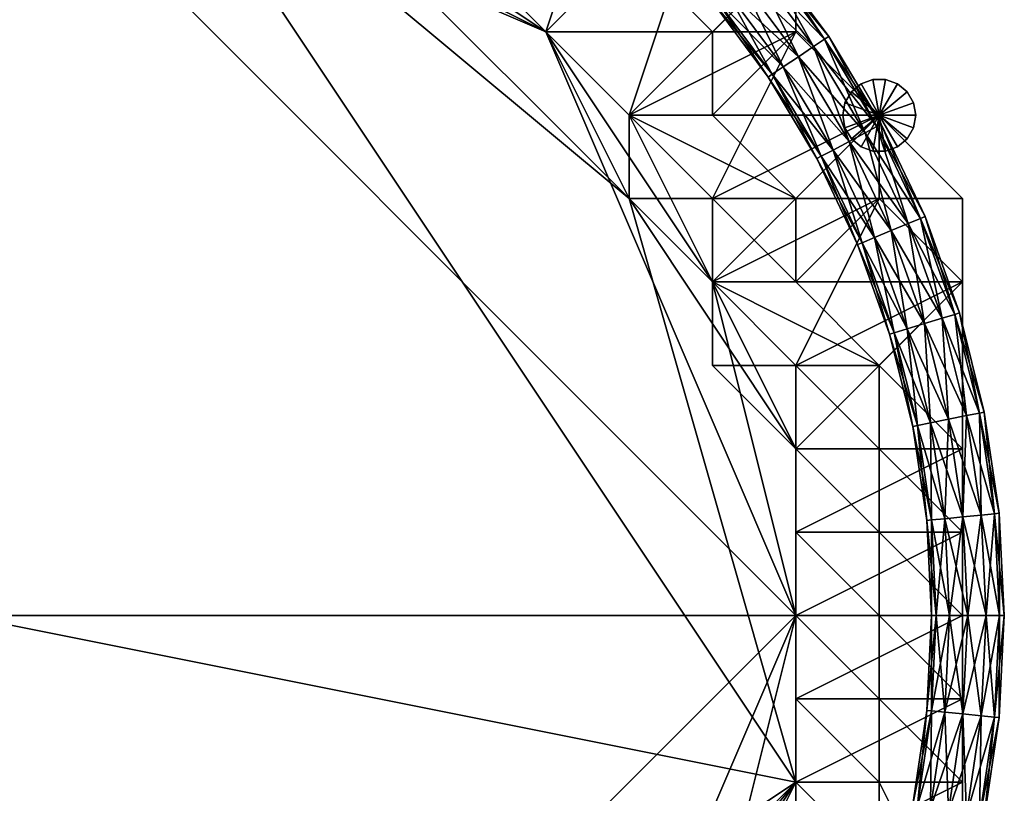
# Model space of a CAD drawing. Header units: millimetres. Extents: x -213362944 to -213361824, y -191479400 to -191477616.
# Tile 5 of 16: x -213362101 to -213361912, y -191479234 to -191479086. Entities that reach past the tile are written whole.
import ezdxf

# ---------------------------------------------------------------- set-up
doc = ezdxf.new("R2010")
doc.units = ezdxf.units.MM
doc.layers.add('005', color=7, linetype='Continuous', true_color=0xe499b8)

# ---------------------------------------------------------------- blocks, each defined once
blk = doc.blocks.new('Cylinder156')
at = {"color": 0}
mesh = blk.add_polyface(dxfattribs=at)
corners = [(0, 0), (7, 0), (6.58, 2.39), (5.36, 4.5), (3.5, 6.06), (1.22, 6.89), (-1.22, 6.89), (-3.5, 6.06), (-5.36, 4.5), (-6.58, 2.39), (-7, 0), (-6.58, -2.39), (-5.36, -4.5), (-3.5, -6.06), (-1.22, -6.89), (1.22, -6.89), (3.5, -6.06), (5.36, -4.5), (6.58, -2.39), (7, 0, 786), (6.58, 2.39, 786), (5.36, 4.5, 786), (3.5, 6.06, 786), (1.22, 6.89, 786), (-1.22, 6.89, 786), (-3.5, 6.06, 786), (-5.36, 4.5, 786), (-6.58, 2.39, 786), (-7, 0, 786), (-6.58, -2.39, 786), (-5.36, -4.5, 786), (-3.5, -6.06, 786), (-1.22, -6.89, 786), (1.22, -6.89, 786), (3.5, -6.06, 786), (5.36, -4.5, 786), (6.58, -2.39, 786), (0, 0, 786)]
mesh.append_faces([[corners[k] for k in face] for face in [(1, 20, 19), (2, 21, 20), (3, 22, 21), (4, 23, 22), (5, 24, 23), (6, 25, 24), (7, 26, 25), (8, 27, 26), (9, 28, 27), (10, 29, 28), (11, 30, 29), (12, 31, 30), (13, 32, 31), (14, 33, 32), (15, 34, 33), (16, 35, 34), (17, 36, 35), (18, 19, 36)]], dxfattribs={"vtx0": -1, "color": 0})
mesh.append_faces([[corners[k] for k in face] for face in [(0, 2, 1), (0, 3, 2), (0, 4, 3), (0, 5, 4), (0, 6, 5), (0, 7, 6), (0, 8, 7), (0, 9, 8), (0, 10, 9), (0, 11, 10), (0, 12, 11), (0, 13, 12), (0, 14, 13), (0, 15, 14), (0, 16, 15), (0, 17, 16), (0, 18, 17), (0, 1, 18), (37, 19, 20), (37, 20, 21), (37, 21, 22), (37, 22, 23), (37, 23, 24), (37, 24, 25), (37, 25, 26), (37, 26, 27), (37, 27, 28), (37, 28, 29), (37, 29, 30), (37, 30, 31), (37, 31, 32), (37, 32, 33), (37, 33, 34), (37, 34, 35), (37, 35, 36), (37, 36, 19)]], dxfattribs={"vtx0": -1, "vtx2": -1, "color": 0})
mesh.append_faces([[corners[k] for k in face] for face in [(1, 2, 20), (2, 3, 21), (3, 4, 22), (4, 5, 23), (5, 6, 24), (6, 7, 25), (7, 8, 26), (8, 9, 27), (9, 10, 28), (10, 11, 29), (11, 12, 30), (12, 13, 31), (13, 14, 32), (14, 15, 33), (15, 16, 34), (16, 17, 35), (17, 18, 36), (18, 1, 19)]], dxfattribs={"vtx2": -1, "color": 0})
blk = doc.blocks.new('Torus029')
at = {"color": 0}
mesh = blk.add_polyface(dxfattribs=at)
corners = [(118.59, 144.5, 3.5), (131.52, 131.52, 0), (132.18, 132.18, 3.5), (118, 143.78, 0), (132.18, 132.18, -3.5), (141.42, 141.42), (153.88, 126.28, 3.5), (154.6, 126.88), (140.76, 140.76, 3.5), (151.9, 124.66, 6.06), (138.95, 138.95, 6.06), (149.19, 122.44, 7), (136.47, 136.47, 7), (146.49, 120.22, 6.06), (134, 134, 6.06), (144.5, 118.59, 3.5), (143.78, 118, 0), (144.5, 118.59, -3.5), (146.49, 120.22, -6.06), (134, 134, -6.06), (149.19, 122.44, -7), (136.47, 136.47, -7), (151.9, 124.66, -6.06), (138.95, 138.95, -6.06), (153.88, 126.28, -3.5), (140.76, 140.76, -3.5), (165.51, 110.59, 3.5), (166.29, 111.11), (163.38, 109.17, 6.06), (160.47, 107.23, 7), (157.56, 105.28, 6.06), (155.43, 103.86, 3.5), (154.65, 103.34, 0), (155.43, 103.86, -3.5), (157.56, 105.28, -6.06), (160.47, 107.23, -7), (163.38, 109.17, -6.06), (165.51, 110.59, -3.5)]
mesh.append_faces([[corners[k] for k in face] for face in [(0, 1, 2), (3, 4, 1), (5, 6, 7), (8, 9, 6), (10, 11, 9), (12, 13, 11), (14, 15, 13), (2, 16, 15), (1, 17, 16), (4, 18, 17), (19, 20, 18), (21, 22, 20), (23, 24, 22), (25, 7, 24), (7, 26, 27), (6, 28, 26), (9, 29, 28), (11, 30, 29), (13, 31, 30), (15, 32, 31), (16, 33, 32), (17, 34, 33), (18, 35, 34), (20, 36, 35), (22, 37, 36), (24, 27, 37)]], dxfattribs={"vtx0": -1, "color": 0})
mesh.append_faces([[corners[k] for k in face] for face in [(8, 10, 9), (10, 12, 11), (12, 14, 13), (14, 2, 15), (2, 1, 16), (1, 4, 17), (4, 19, 18), (19, 21, 20), (21, 23, 22), (23, 25, 24), (7, 6, 26), (6, 9, 28), (9, 11, 29), (11, 13, 30), (13, 15, 31), (15, 16, 32), (16, 17, 33), (17, 18, 34), (18, 20, 35), (20, 22, 36), (22, 24, 37), (24, 7, 27)]], dxfattribs={"vtx2": -1, "color": 0})
mesh = blk.add_polyface(dxfattribs=at)
corners = [(166.29, 111.11), (175.56, 93.84, 3.5), (176.38, 94.28), (165.51, 110.59, 3.5), (173.3, 92.63, 6.06), (163.38, 109.17, 6.06), (170.21, 90.98, 7), (160.47, 107.23, 7), (167.12, 89.33, 6.06), (157.56, 105.28, 6.06), (164.86, 88.12, 3.5), (155.43, 103.86, 3.5), (164.04, 87.68, 0), (154.65, 103.34, 0), (164.86, 88.12, -3.5), (155.43, 103.86, -3.5), (167.12, 89.33, -6.06), (157.56, 105.28, -6.06), (170.21, 90.98, -7), (160.47, 107.23, -7), (173.3, 92.63, -6.06), (163.38, 109.17, -6.06), (175.56, 93.84, -3.5), (165.51, 110.59, -3.5), (183.91, 76.18, 3.5), (184.78, 76.54), (181.54, 75.2, 6.06), (178.31, 73.86, 7), (175.08, 72.52, 6.06), (172.71, 71.54, 3.5), (171.84, 71.18, 0), (172.71, 71.54, -3.5), (175.08, 72.52, -6.06), (178.31, 73.86, -7), (181.54, 75.2, -6.06), (183.91, 76.18, -3.5)]
mesh.append_faces([[corners[k] for k in face] for face in [(0, 1, 2), (3, 4, 1), (5, 6, 4), (7, 8, 6), (9, 10, 8), (11, 12, 10), (13, 14, 12), (15, 16, 14), (17, 18, 16), (19, 20, 18), (21, 22, 20), (23, 2, 22), (2, 24, 25), (1, 26, 24), (4, 27, 26), (6, 28, 27), (8, 29, 28), (10, 30, 29), (12, 31, 30), (14, 32, 31), (16, 33, 32), (18, 34, 33), (20, 35, 34), (22, 25, 35)]], dxfattribs={"vtx0": -1, "color": 0})
mesh.append_faces([[corners[k] for k in face] for face in [(0, 3, 1), (3, 5, 4), (5, 7, 6), (7, 9, 8), (9, 11, 10), (11, 13, 12), (13, 15, 14), (15, 17, 16), (17, 19, 18), (19, 21, 20), (21, 23, 22), (23, 0, 2), (2, 1, 24), (1, 4, 26), (4, 6, 27), (6, 8, 28), (8, 10, 29), (10, 12, 30), (12, 14, 31), (14, 16, 32), (16, 18, 33), (18, 20, 34), (20, 22, 35), (22, 2, 25)]], dxfattribs={"vtx2": -1, "color": 0})
mesh = blk.add_polyface(dxfattribs=at)
corners = [(184.78, 76.54), (190.49, 57.78, 3.5), (191.39, 58.06), (183.91, 76.18, 3.5), (188.04, 57.04, 6.06), (181.54, 75.2, 6.06), (184.69, 56.02, 7), (178.31, 73.86, 7), (181.34, 55.01, 6.06), (175.08, 72.52, 6.06), (178.89, 54.27, 3.5), (172.71, 71.54, 3.5), (177.99, 53.99, 0), (171.84, 71.18, 0), (178.89, 54.27, -3.5), (172.71, 71.54, -3.5), (181.34, 55.01, -6.06), (175.08, 72.52, -6.06), (184.69, 56.02, -7), (178.31, 73.86, -7), (188.04, 57.04, -6.06), (181.54, 75.2, -6.06), (190.49, 57.78, -3.5), (183.91, 76.18, -3.5), (195.24, 38.84, 3.5), (196.16, 39.02), (192.72, 38.34, 6.06), (189.29, 37.65, 7), (185.86, 36.97, 6.06), (183.35, 36.47, 3.5), (182.43, 36.29, 0), (183.35, 36.47, -3.5), (185.86, 36.97, -6.06), (189.29, 37.65, -7), (192.72, 38.34, -6.06), (195.24, 38.84, -3.5)]
mesh.append_faces([[corners[k] for k in face] for face in [(0, 1, 2), (3, 4, 1), (5, 6, 4), (7, 8, 6), (9, 10, 8), (11, 12, 10), (13, 14, 12), (15, 16, 14), (17, 18, 16), (19, 20, 18), (21, 22, 20), (23, 2, 22), (2, 24, 25), (1, 26, 24), (4, 27, 26), (6, 28, 27), (8, 29, 28), (10, 30, 29), (12, 31, 30), (14, 32, 31), (16, 33, 32), (18, 34, 33), (20, 35, 34), (22, 25, 35)]], dxfattribs={"vtx0": -1, "color": 0})
mesh.append_faces([[corners[k] for k in face] for face in [(0, 3, 1), (3, 5, 4), (5, 7, 6), (7, 9, 8), (9, 11, 10), (11, 13, 12), (13, 15, 14), (15, 17, 16), (17, 19, 18), (19, 21, 20), (21, 23, 22), (23, 0, 2), (2, 1, 24), (1, 4, 26), (4, 6, 27), (6, 8, 28), (8, 10, 29), (10, 12, 30), (12, 14, 31), (14, 16, 32), (16, 18, 33), (18, 20, 34), (20, 22, 35), (22, 2, 25)]], dxfattribs={"vtx2": -1, "color": 0})
mesh = blk.add_polyface(dxfattribs=at)
corners = [(196.16, 39.02), (198.1, 19.51, 3.5), (199.04, 19.6), (195.24, 38.84, 3.5), (195.55, 19.26, 6.06), (192.72, 38.34, 6.06), (192.07, 18.92, 7), (189.29, 37.65, 7), (188.59, 18.57, 6.06), (185.86, 36.97, 6.06), (186.04, 18.32, 3.5), (183.35, 36.47, 3.5), (185.1, 18.23, 0), (182.43, 36.29, 0), (186.04, 18.32, -3.5), (183.35, 36.47, -3.5), (188.59, 18.57, -6.06), (185.86, 36.97, -6.06), (192.07, 18.92, -7), (189.29, 37.65, -7), (195.55, 19.26, -6.06), (192.72, 38.34, -6.06), (198.1, 19.51, -3.5), (195.24, 38.84, -3.5), (199.06, 0, 3.5), (200, 0), (196.5, 0, 6.06), (193, 0, 7), (189.5, 0, 6.06), (186.94, 0, 3.5), (186, 0, 0), (186.94, 0, -3.5), (189.5, 0, -6.06), (193, 0, -7), (196.5, 0, -6.06), (199.06, 0, -3.5)]
mesh.append_faces([[corners[k] for k in face] for face in [(0, 1, 2), (3, 4, 1), (5, 6, 4), (7, 8, 6), (9, 10, 8), (11, 12, 10), (13, 14, 12), (15, 16, 14), (17, 18, 16), (19, 20, 18), (21, 22, 20), (23, 2, 22), (2, 24, 25), (1, 26, 24), (4, 27, 26), (6, 28, 27), (8, 29, 28), (10, 30, 29), (12, 31, 30), (14, 32, 31), (16, 33, 32), (18, 34, 33), (20, 35, 34), (22, 25, 35)]], dxfattribs={"vtx0": -1, "color": 0})
mesh.append_faces([[corners[k] for k in face] for face in [(0, 3, 1), (3, 5, 4), (5, 7, 6), (7, 9, 8), (9, 11, 10), (11, 13, 12), (13, 15, 14), (15, 17, 16), (17, 19, 18), (19, 21, 20), (21, 23, 22), (23, 0, 2), (2, 1, 24), (1, 4, 26), (4, 6, 27), (6, 8, 28), (8, 10, 29), (10, 12, 30), (12, 14, 31), (14, 16, 32), (16, 18, 33), (18, 20, 34), (20, 22, 35), (22, 2, 25)]], dxfattribs={"vtx2": -1, "color": 0})
mesh = blk.add_polyface(dxfattribs=at)
corners = [(200, 0), (198.1, -19.51, 3.5), (199.04, -19.6), (199.06, 0, 3.5), (195.55, -19.26, 6.06), (196.5, 0, 6.06), (192.07, -18.92, 7), (193, 0, 7), (188.59, -18.57, 6.06), (189.5, 0, 6.06), (186.04, -18.32, 3.5), (186.94, 0, 3.5), (185.1, -18.23, 0), (186, 0, 0), (186.04, -18.32, -3.5), (186.94, 0, -3.5), (188.59, -18.57, -6.06), (189.5, 0, -6.06), (192.07, -18.92, -7), (193, 0, -7), (195.55, -19.26, -6.06), (196.5, 0, -6.06), (198.1, -19.51, -3.5), (199.06, 0, -3.5), (195.24, -38.84, 3.5), (196.16, -39.02), (192.72, -38.34, 6.06), (189.29, -37.65, 7), (185.86, -36.97, 6.06), (183.35, -36.47, 3.5), (182.43, -36.29, 0), (183.35, -36.47, -3.5), (185.86, -36.97, -6.06), (189.29, -37.65, -7), (192.72, -38.34, -6.06), (195.24, -38.84, -3.5)]
mesh.append_faces([[corners[k] for k in face] for face in [(0, 1, 2), (3, 4, 1), (5, 6, 4), (7, 8, 6), (9, 10, 8), (11, 12, 10), (13, 14, 12), (15, 16, 14), (17, 18, 16), (19, 20, 18), (21, 22, 20), (23, 2, 22), (2, 24, 25), (1, 26, 24), (4, 27, 26), (6, 28, 27), (8, 29, 28), (10, 30, 29), (12, 31, 30), (14, 32, 31), (16, 33, 32), (18, 34, 33), (20, 35, 34), (22, 25, 35)]], dxfattribs={"vtx0": -1, "color": 0})
mesh.append_faces([[corners[k] for k in face] for face in [(0, 3, 1), (3, 5, 4), (5, 7, 6), (7, 9, 8), (9, 11, 10), (11, 13, 12), (13, 15, 14), (15, 17, 16), (17, 19, 18), (19, 21, 20), (21, 23, 22), (23, 0, 2), (2, 1, 24), (1, 4, 26), (4, 6, 27), (6, 8, 28), (8, 10, 29), (10, 12, 30), (12, 14, 31), (14, 16, 32), (16, 18, 33), (18, 20, 34), (20, 22, 35), (22, 2, 25)]], dxfattribs={"vtx2": -1, "color": 0})

msp = doc.modelspace()

# ---------------------------------------------------------------- block references
at = {"layer": '005', "color": 18, "true_color": 0x000000, "rotation": 1.001791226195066e-05}
for p in [(-213362112, -191479200, 7), (-213362112, -191479200, 793)]:
    msp.add_blockref('Torus029', p, dxfattribs=at)
at = {"layer": '005', "color": 18, "true_color": 0x000000}
msp.add_blockref('Cylinder156', (-213361936, -191479104, 7), dxfattribs=at)

# ---------------------------------------------------------------- meshes
at = {"layer": '005', "color": 164, "true_color": 0x1c1cb1}
mesh = msp.add_polyface(dxfattribs=at)
corners = [(-213362208, -191479072, 600), (-213362192, -191479056, 600), (-213362176, -191479056, 600), (-213362160, -191479040, 600), (-213362144, -191479040, 600), (-213362128, -191479040, 600), (-213362112, -191479040, 600), (-213362224, -191479088, 600), (-213362272, -191479200, 600), (-213361952, -191479200, 600), (-213362112, -191479040, 652), (-213362128, -191479040, 652), (-213362144, -191479040, 652), (-213362160, -191479056, 652), (-213362176, -191479056, 652), (-213362192, -191479056, 652), (-213362192, -191479072, 652), (-213362080, -191479040, 652), (-213362272, -191479168, 652), (-213362176, -191479040, 999), (-213362192, -191479040, 999), (-213362192, -191479040, 803), (-213362208, -191479056, 803), (-213362176, -191479056, 800), (-213362192, -191479056, 800), (-213362208, -191479024, 800), (-213362208, -191479072, 799), (-213362192, -191479056, 799), (-213362192, -191479056, 601), (-213362176, -191479056, 799), (-213362176, -191479056, 601), (-213362160, -191479040, 799), (-213362160, -191479040, 601), (-213362176, -191479040, 802), (-213362192, -191479040, 802), (-213362192, -191479056, 802), (-213362176, -191479056, 802), (-213362208, -191479072, 802), (-213362144, -191479040, 801), (-213362160, -191479056, 801), (-213362160, -191479056, 653), (-213362144, -191479040, 653), (-213362176, -191479056, 801), (-213362176, -191479056, 653), (-213362192, -191479056, 801), (-213362192, -191479056, 653), (-213362192, -191479072, 801), (-213362192, -191479072, 653), (-213362208, -191479072, 653), (-213362192, -191479040, 1000), (-213362208, -191479056, 1000), (-213362160, -191479040, 800), (-213362208, -191479072, 601), (-213362160, -191479040, 802), (-213362208, -191479072, 802), (-213362208, -191479072, 801), (-213362208, -191479072, 652)]
mesh.append_faces([[corners[k] for k in face] for face in [(2, 4, 6), (7, 2, 6), (8, 6, 9), (12, 14, 16), (17, 12, 16), (17, 16, 18)]], dxfattribs={"vtx0": -1, "vtx1": -1, "vtx2": -1, "color": 164})
mesh.append_faces([[corners[k] for k in face] for face in [(0, 1, 2), (2, 3, 4), (4, 5, 6), (10, 11, 12), (12, 13, 14), (14, 15, 16), (19, 20, 21), (22, 21, 20), (23, 24, 25), (26, 27, 28), (27, 29, 30), (30, 28, 27), (29, 31, 32), (32, 30, 29), (33, 34, 35), (35, 36, 33), (37, 35, 34), (38, 39, 40), (40, 41, 38), (39, 42, 43), (43, 40, 39), (42, 44, 45), (45, 43, 42), (44, 46, 47), (47, 45, 44), (48, 47, 46), (20, 49, 50), (34, 21, 22), (24, 27, 26), (27, 24, 23), (23, 29, 27), (29, 23, 51), (51, 31, 29), (0, 52, 28), (28, 1, 0), (1, 28, 30), (30, 2, 1), (2, 30, 32), (32, 3, 2), (53, 39, 38), (39, 53, 36), (36, 42, 39), (42, 36, 35), (35, 44, 42), (44, 35, 37), (37, 46, 44), (46, 37, 54), (54, 55, 46), (12, 41, 40), (40, 13, 12), (13, 40, 43), (43, 14, 13), (14, 43, 45), (45, 15, 14), (15, 45, 47), (47, 16, 15), (16, 47, 48), (48, 56, 16)]], dxfattribs={"vtx2": -1, "color": 164})
mesh = msp.add_polyface(dxfattribs=at)
corners = [(-213362112, -191479040, 600), (-213362096, -191479040, 600), (-213362080, -191479040, 600), (-213362064, -191479040, 600), (-213362048, -191479056, 600), (-213362032, -191479056, 600), (-213362016, -191479072, 600), (-213362000, -191479088, 600), (-213361952, -191479200, 600), (-213362032, -191479072, 652), (-213362032, -191479056, 652), (-213362048, -191479056, 652), (-213362064, -191479056, 652), (-213362080, -191479040, 652), (-213361984, -191479120, 652), (-213362272, -191479168, 652), (-213361952, -191479232, 652), (-213362016, -191479056, 999), (-213362032, -191479040, 999), (-213362032, -191479040, 803), (-213362016, -191479056, 803), (-213362032, -191479056, 800), (-213362048, -191479056, 800), (-213362032, -191479024, 800), (-213362016, -191479072, 800), (-213362016, -191479024, 800), (-213362064, -191479040, 799), (-213362048, -191479056, 799), (-213362048, -191479056, 601), (-213362064, -191479040, 601), (-213362032, -191479056, 799), (-213362032, -191479056, 601), (-213362016, -191479072, 601), (-213362016, -191479056, 802), (-213362032, -191479040, 802), (-213362032, -191479056, 802), (-213362048, -191479040, 802), (-213362048, -191479056, 802), (-213362064, -191479040, 802), (-213362016, -191479072, 801), (-213362032, -191479072, 801), (-213362032, -191479072, 653), (-213362032, -191479056, 801), (-213362032, -191479056, 653), (-213362048, -191479056, 801), (-213362048, -191479056, 653), (-213362064, -191479056, 801), (-213362064, -191479056, 653), (-213362080, -191479040, 801), (-213362080, -191479040, 653), (-213362032, -191479040, 1000), (-213362064, -191479040, 800), (-213362016, -191479072, 802), (-213362080, -191479040, 802), (-213362016, -191479072, 652)]
mesh.append_faces([[corners[k] for k in face] for face in [(0, 2, 4), (4, 6, 7), (0, 4, 7), (0, 7, 8), (9, 11, 13), (14, 9, 13), (13, 15, 16)]], dxfattribs={"vtx0": -1, "vtx1": -1, "vtx2": -1, "color": 164})
mesh.append_faces([[corners[k] for k in face] for face in [(0, 1, 2), (2, 3, 4), (4, 5, 6), (9, 10, 11), (11, 12, 13), (17, 18, 19), (19, 20, 17), (21, 22, 23), (24, 21, 25), (26, 27, 28), (28, 29, 26), (27, 30, 31), (31, 28, 27), (32, 31, 30), (33, 34, 35), (34, 36, 37), (37, 35, 34), (38, 37, 36), (39, 40, 41), (40, 42, 43), (43, 41, 40), (42, 44, 45), (45, 43, 42), (44, 46, 47), (47, 45, 44), (46, 48, 49), (49, 47, 46), (50, 18, 17), (19, 34, 33), (26, 51, 22), (22, 27, 26), (27, 22, 21), (21, 30, 27), (30, 21, 24), (3, 29, 28), (28, 4, 3), (4, 28, 31), (31, 5, 4), (5, 31, 32), (40, 52, 35), (35, 42, 40), (42, 35, 37), (37, 44, 42), (44, 37, 38), (38, 46, 44), (46, 38, 53), (53, 48, 46), (41, 9, 54), (9, 41, 43), (43, 10, 9), (10, 43, 45), (45, 11, 10), (11, 45, 47), (47, 12, 11), (12, 47, 49), (49, 13, 12)]], dxfattribs={"vtx2": -1, "color": 164})
mesh = msp.add_polyface(dxfattribs=at)
corners = [(-213362016, -191479072, 600), (-213362016, -191479072, 600), (-213362000, -191479088, 600), (-213361984, -191479104, 600), (-213361984, -191479104, 600), (-213361984, -191479040, 801), (-213362000, -191479040, 801), (-213362000, -191479040, 999), (-213361984, -191479120, 652), (-213361984, -191479104, 652), (-213362000, -191479088, 652), (-213362016, -191479072, 652), (-213362032, -191479072, 652), (-213362080, -191479040, 652), (-213361952, -191479232, 652), (-213361984, -191479040, 1000), (-213362000, -191479040, 1000), (-213362016, -191479056, 1000), (-213362000, -191479056, 1000), (-213362032, -191479040, 1000), (-213361984, -191479072, 999), (-213362000, -191479056, 999), (-213362000, -191479056, 803), (-213361984, -191479072, 803), (-213362016, -191479056, 999), (-213362016, -191479056, 803), (-213362016, -191479024, 800), (-213362000, -191479040, 800), (-213362016, -191479072, 800), (-213361984, -191479040, 800), (-213362016, -191479072, 800), (-213362000, -191479088, 800), (-213362032, -191479056, 799), (-213362016, -191479072, 799), (-213362016, -191479072, 601), (-213362016, -191479072, 799), (-213362016, -191479072, 601), (-213362000, -191479088, 799), (-213362000, -191479088, 601), (-213361984, -191479104, 799), (-213361984, -191479104, 601), (-213361984, -191479072, 802), (-213362000, -191479056, 802), (-213362016, -191479072, 802), (-213362000, -191479088, 802), (-213362016, -191479056, 802), (-213362016, -191479072, 802), (-213362032, -191479056, 802), (-213361984, -191479104, 801), (-213362000, -191479088, 801), (-213362000, -191479088, 653), (-213361984, -191479104, 653), (-213362016, -191479072, 801), (-213362016, -191479072, 653), (-213362032, -191479072, 653), (-213362032, -191479040, 803), (-213361984, -191479104, 800), (-213362032, -191479056, 600), (-213362032, -191479072, 801)]
mesh.append_faces([[corners[k] for k in face] for face in [(8, 10, 12), (8, 13, 14)]], dxfattribs={"vtx0": -1, "vtx1": -1, "vtx2": -1, "color": 164})
mesh.append_faces([[corners[k] for k in face] for face in [(0, 1, 2), (2, 3, 4), (5, 6, 7), (8, 9, 10), (10, 11, 12), (15, 16, 17), (17, 18, 15), (19, 17, 16), (20, 21, 22), (22, 23, 20), (21, 24, 25), (25, 22, 21), (26, 27, 28), (27, 29, 30), (30, 28, 27), (31, 30, 29), (32, 33, 34), (33, 35, 36), (36, 34, 33), (35, 37, 38), (38, 36, 35), (37, 39, 40), (40, 38, 37), (41, 42, 43), (43, 44, 41), (42, 45, 46), (46, 43, 42), (47, 46, 45), (48, 49, 50), (50, 51, 48), (49, 52, 53), (53, 50, 49), (54, 53, 52), (18, 21, 20), (21, 18, 17), (17, 24, 21), (24, 17, 19), (22, 42, 41), (42, 22, 25), (25, 45, 42), (45, 25, 55), (28, 33, 32), (33, 28, 30), (30, 35, 33), (35, 30, 31), (31, 37, 35), (37, 31, 56), (34, 0, 57), (0, 34, 36), (36, 1, 0), (1, 36, 38), (38, 2, 1), (2, 38, 40), (44, 49, 48), (49, 44, 43), (43, 52, 49), (52, 43, 46), (46, 58, 52), (50, 10, 9), (10, 50, 53), (53, 11, 10), (11, 53, 54)]], dxfattribs={"vtx2": -1, "color": 164})
mesh = msp.add_polyface(dxfattribs=at)
corners = [(-213361936, -191479104, 801), (-213361952, -191479088, 801), (-213361952, -191479088, 999), (-213361936, -191479104, 999), (-213361952, -191479072, 801), (-213361952, -191479072, 999), (-213361968, -191479056, 801), (-213361968, -191479056, 999), (-213361984, -191479040, 801), (-213361984, -191479040, 999), (-213361936, -191479104, 1000), (-213361952, -191479088, 1000), (-213361968, -191479104, 1000), (-213361952, -191479072, 1000), (-213361968, -191479088, 1000), (-213361968, -191479056, 1000), (-213361984, -191479072, 1000), (-213361984, -191479040, 1000), (-213362000, -191479056, 1000), (-213361968, -191479104, 999), (-213361968, -191479088, 999), (-213361968, -191479088, 803), (-213361968, -191479104, 803), (-213361984, -191479072, 999), (-213361984, -191479072, 803), (-213361984, -191479040, 800), (-213361968, -191479056, 800), (-213362000, -191479088, 800), (-213361952, -191479072, 800), (-213361984, -191479104, 800), (-213361952, -191479088, 800), (-213361984, -191479104, 800), (-213361968, -191479104, 802), (-213361968, -191479088, 802), (-213361984, -191479104, 802), (-213361984, -191479104, 802), (-213361984, -191479072, 802), (-213362000, -191479088, 802), (-213361936, -191479104, 800), (-213362000, -191479040, 800), (-213362000, -191479040, 999), (-213362000, -191479056, 803), (-213361984, -191479104, 799), (-213362000, -191479088, 799), (-213361984, -191479104, 799), (-213361984, -191479104, 601), (-213361984, -191479104, 600), (-213362000, -191479088, 600), (-213361984, -191479104, 601), (-213361984, -191479104, 600), (-213361984, -191479104, 801), (-213361984, -191479104, 652), (-213361984, -191479104, 653), (-213362000, -191479088, 653)]
mesh.append_faces([[corners[k] for k in face] for face in [(0, 1, 2), (2, 3, 0), (1, 4, 5), (5, 2, 1), (4, 6, 7), (7, 5, 4), (6, 8, 9), (9, 7, 6), (10, 11, 12), (11, 13, 14), (14, 12, 11), (13, 15, 16), (16, 14, 13), (15, 17, 18), (18, 16, 15), (19, 20, 21), (21, 22, 19), (20, 23, 24), (24, 21, 20), (25, 26, 27), (26, 28, 29), (29, 27, 26), (28, 30, 31), (31, 29, 28), (32, 33, 34), (34, 35, 32), (33, 36, 37), (37, 34, 33), (30, 1, 0), (0, 38, 30), (28, 4, 1), (1, 30, 28), (26, 6, 4), (4, 28, 26), (25, 8, 6), (6, 26, 25), (8, 25, 39), (10, 3, 2), (2, 11, 10), (11, 2, 5), (5, 13, 11), (13, 5, 7), (7, 15, 13), (15, 7, 9), (9, 17, 15), (17, 9, 40), (19, 12, 14), (14, 20, 19), (20, 14, 16), (16, 23, 20), (23, 16, 18), (32, 22, 21), (21, 33, 32), (33, 21, 24), (24, 36, 33), (36, 24, 41), (29, 42, 43), (42, 29, 31), (31, 44, 42), (45, 46, 47), (46, 45, 48), (48, 49, 46), (50, 34, 37), (51, 52, 53)]], dxfattribs={"vtx2": -1, "color": 164})
mesh = msp.add_polyface(dxfattribs=at)
corners = [(-213361968, -191479136, 600), (-213361952, -191479152, 600), (-213361952, -191479168, 600), (-213362000, -191479088, 600), (-213361952, -191479200, 600), (-213361920, -191479168, 801), (-213361920, -191479136, 801), (-213361920, -191479136, 999), (-213361920, -191479168, 999), (-213361920, -191479120, 999), (-213361952, -191479168, 652), (-213361968, -191479152, 652), (-213361968, -191479136, 652), (-213361984, -191479120, 652), (-213361920, -191479168, 1000), (-213361920, -191479136, 1000), (-213361936, -191479152, 1000), (-213361936, -191479168, 1000), (-213361936, -191479120, 1000), (-213361952, -191479136, 1000), (-213361936, -191479168, 999), (-213361936, -191479152, 999), (-213361936, -191479152, 803), (-213361936, -191479168, 803), (-213361952, -191479136, 999), (-213361952, -191479136, 803), (-213361952, -191479120, 803), (-213361936, -191479120, 800), (-213361920, -191479136, 800), (-213361952, -191479152, 800), (-213361968, -191479136, 800), (-213361920, -191479168, 800), (-213361952, -191479168, 800), (-213361968, -191479120, 799), (-213361968, -191479136, 799), (-213361968, -191479136, 601), (-213361952, -191479152, 799), (-213361952, -191479152, 601), (-213361952, -191479168, 799), (-213361952, -191479168, 601), (-213361936, -191479168, 802), (-213361936, -191479152, 802), (-213361952, -191479152, 802), (-213361952, -191479168, 802), (-213361952, -191479136, 802), (-213361968, -191479136, 802), (-213361968, -191479120, 802), (-213361952, -191479168, 801), (-213361968, -191479152, 801), (-213361968, -191479152, 653), (-213361952, -191479168, 653), (-213361968, -191479136, 801), (-213361968, -191479136, 653), (-213361968, -191479120, 653)]
mesh.append_faces([[corners[k] for k in face] for face in [(3, 0, 4), (10, 12, 13)]], dxfattribs={"vtx0": -1, "vtx1": -1, "vtx2": -1, "color": 164})
mesh.append_faces([[corners[k] for k in face] for face in [(0, 1, 2), (5, 6, 7), (7, 8, 5), (9, 7, 6), (10, 11, 12), (14, 15, 16), (16, 17, 14), (15, 18, 19), (19, 16, 15), (20, 21, 22), (22, 23, 20), (21, 24, 25), (25, 22, 21), (26, 25, 24), (27, 28, 29), (29, 30, 27), (28, 31, 32), (32, 29, 28), (33, 34, 35), (34, 36, 37), (37, 35, 34), (36, 38, 39), (39, 37, 36), (40, 41, 42), (42, 43, 40), (41, 44, 45), (45, 42, 41), (46, 45, 44), (47, 48, 49), (49, 50, 47), (48, 51, 52), (52, 49, 48), (53, 52, 51), (28, 6, 5), (5, 31, 28), (6, 28, 27), (14, 8, 7), (7, 15, 14), (20, 17, 16), (16, 21, 20), (21, 16, 19), (19, 24, 21), (40, 23, 22), (22, 41, 40), (41, 22, 25), (25, 44, 41), (34, 30, 29), (29, 36, 34), (36, 29, 32), (32, 38, 36), (0, 35, 37), (37, 1, 0), (1, 37, 39), (39, 2, 1), (47, 43, 42), (42, 48, 47), (48, 42, 45), (45, 51, 48), (10, 50, 49), (49, 11, 10), (11, 49, 52), (52, 12, 11)]], dxfattribs={"vtx2": -1, "color": 164})
mesh = msp.add_polyface(dxfattribs=at)
corners = [(-213361984, -191479104, 600), (-213361968, -191479120, 600), (-213361968, -191479136, 600), (-213362000, -191479088, 600), (-213361920, -191479136, 801), (-213361920, -191479120, 801), (-213361920, -191479120, 999), (-213361936, -191479104, 801), (-213361936, -191479104, 999), (-213361968, -191479136, 652), (-213361968, -191479120, 652), (-213361984, -191479120, 652), (-213361936, -191479120, 1000), (-213361936, -191479104, 1000), (-213361952, -191479120, 1000), (-213361952, -191479136, 1000), (-213361968, -191479104, 1000), (-213361952, -191479136, 999), (-213361952, -191479120, 999), (-213361952, -191479120, 803), (-213361968, -191479104, 999), (-213361968, -191479104, 803), (-213361952, -191479088, 800), (-213361936, -191479104, 800), (-213361968, -191479120, 800), (-213361984, -191479104, 800), (-213361936, -191479120, 800), (-213361968, -191479136, 800), (-213361984, -191479104, 799), (-213361984, -191479104, 799), (-213361984, -191479104, 601), (-213361984, -191479104, 601), (-213361968, -191479120, 799), (-213361968, -191479120, 601), (-213361968, -191479136, 601), (-213361952, -191479136, 802), (-213361952, -191479120, 802), (-213361968, -191479120, 802), (-213361968, -191479104, 802), (-213361984, -191479104, 802), (-213361968, -191479136, 801), (-213361968, -191479120, 801), (-213361968, -191479120, 653), (-213361984, -191479120, 801), (-213361984, -191479120, 653), (-213361984, -191479104, 801), (-213361984, -191479104, 653), (-213361920, -191479136, 1000), (-213361920, -191479136, 999), (-213361952, -191479136, 803), (-213361968, -191479136, 799), (-213361968, -191479136, 802), (-213361984, -191479104, 802), (-213361968, -191479136, 653), (-213361984, -191479104, 652)]
mesh.append_faces([[corners[k] for k in face] for face in [(3, 0, 2)]], dxfattribs={"vtx0": -1, "vtx1": -1, "vtx2": -1, "color": 164})
mesh.append_faces([[corners[k] for k in face] for face in [(0, 1, 2), (4, 5, 6), (5, 7, 8), (8, 6, 5), (9, 10, 11), (12, 13, 14), (14, 15, 12), (16, 14, 13), (17, 18, 19), (18, 20, 21), (21, 19, 18), (22, 23, 24), (24, 25, 22), (23, 26, 27), (27, 24, 23), (28, 29, 30), (30, 31, 28), (29, 32, 33), (33, 30, 29), (34, 33, 32), (35, 36, 37), (36, 38, 39), (39, 37, 36), (40, 41, 42), (41, 43, 44), (44, 42, 41), (43, 45, 46), (46, 44, 43), (26, 5, 4), (23, 7, 5), (5, 26, 23), (47, 48, 6), (6, 12, 47), (12, 6, 8), (8, 13, 12), (17, 15, 14), (14, 18, 17), (18, 14, 16), (16, 20, 18), (35, 49, 19), (19, 36, 35), (36, 19, 21), (21, 38, 36), (29, 25, 24), (24, 32, 29), (32, 24, 27), (27, 50, 32), (0, 30, 33), (33, 1, 0), (1, 33, 34), (34, 2, 1), (40, 51, 37), (37, 41, 40), (41, 37, 39), (39, 43, 41), (43, 39, 52), (52, 45, 43), (9, 53, 42), (42, 10, 9), (10, 42, 44), (44, 11, 10), (11, 44, 46), (46, 54, 11)]], dxfattribs={"vtx2": -1, "color": 164})
mesh = msp.add_polyface(dxfattribs=at)
corners = [(-213361952, -191479168, 600), (-213361952, -191479184, 600), (-213361952, -191479200, 600), (-213361968, -191479136, 600), (-213361920, -191479200, 801), (-213361920, -191479184, 801), (-213361920, -191479184, 999), (-213361920, -191479200, 999), (-213361920, -191479168, 801), (-213361920, -191479168, 999), (-213361952, -191479200, 652), (-213361952, -191479184, 652), (-213361952, -191479168, 652), (-213361984, -191479120, 652), (-213361952, -191479232, 652), (-213361920, -191479200, 1000), (-213361920, -191479184, 1000), (-213361936, -191479184, 1000), (-213361936, -191479200, 1000), (-213361920, -191479168, 1000), (-213361936, -191479168, 1000), (-213361936, -191479200, 999), (-213361936, -191479184, 999), (-213361936, -191479184, 803), (-213361936, -191479200, 803), (-213361936, -191479168, 999), (-213361936, -191479168, 803), (-213361920, -191479184, 800), (-213361920, -191479200, 800), (-213361952, -191479200, 800), (-213361952, -191479184, 800), (-213361920, -191479168, 800), (-213361952, -191479168, 800), (-213361952, -191479184, 799), (-213361952, -191479200, 799), (-213361952, -191479200, 601), (-213361952, -191479184, 601), (-213361952, -191479168, 799), (-213361952, -191479168, 601), (-213361936, -191479200, 802), (-213361936, -191479184, 802), (-213361952, -191479184, 802), (-213361952, -191479200, 802), (-213361936, -191479168, 802), (-213361952, -191479168, 802), (-213361952, -191479200, 801), (-213361952, -191479184, 801), (-213361952, -191479184, 653), (-213361952, -191479200, 653), (-213361952, -191479168, 801), (-213361952, -191479168, 653)]
mesh.append_faces([[corners[k] for k in face] for face in [(3, 0, 2), (12, 13, 14)]], dxfattribs={"vtx0": -1, "vtx1": -1, "vtx2": -1, "color": 164})
mesh.append_faces([[corners[k] for k in face] for face in [(0, 1, 2), (4, 5, 6), (6, 7, 4), (5, 8, 9), (9, 6, 5), (10, 11, 12), (15, 16, 17), (17, 18, 15), (16, 19, 20), (20, 17, 16), (21, 22, 23), (23, 24, 21), (22, 25, 26), (26, 23, 22), (27, 28, 29), (29, 30, 27), (31, 27, 30), (30, 32, 31), (33, 34, 35), (35, 36, 33), (37, 33, 36), (36, 38, 37), (39, 40, 41), (41, 42, 39), (40, 43, 44), (44, 41, 40), (45, 46, 47), (47, 48, 45), (46, 49, 50), (50, 47, 46), (27, 5, 4), (4, 28, 27), (31, 8, 5), (5, 27, 31), (15, 7, 6), (6, 16, 15), (16, 6, 9), (9, 19, 16), (21, 18, 17), (17, 22, 21), (22, 17, 20), (20, 25, 22), (39, 24, 23), (23, 40, 39), (40, 23, 26), (26, 43, 40), (33, 30, 29), (29, 34, 33), (37, 32, 30), (30, 33, 37), (1, 36, 35), (35, 2, 1), (0, 38, 36), (36, 1, 0), (45, 42, 41), (41, 46, 45), (46, 41, 44), (44, 49, 46), (10, 48, 47), (47, 11, 10), (11, 47, 50), (50, 12, 11)]], dxfattribs={"vtx2": -1, "color": 164})
mesh = msp.add_polyface(dxfattribs=at)
corners = [(-213362144, -191479360, 600), (-213362160, -191479360, 600), (-213362176, -191479344, 600), (-213362112, -191479360, 600), (-213362192, -191479344, 600), (-213362208, -191479328, 600), (-213362224, -191479312, 600), (-213362272, -191479200, 600), (-213361952, -191479200, 600), (-213362192, -191479328, 652), (-213362192, -191479344, 652), (-213362176, -191479344, 652), (-213362160, -191479344, 652), (-213362144, -191479360, 652), (-213362240, -191479280, 652), (-213362272, -191479168, 652), (-213361952, -191479232, 652), (-213362208, -191479344, 999), (-213362192, -191479360, 999), (-213362192, -191479360, 803), (-213362192, -191479344, 800), (-213362176, -191479344, 800), (-213362192, -191479376, 800), (-213362160, -191479360, 799), (-213362176, -191479344, 799), (-213362176, -191479344, 601), (-213362160, -191479360, 601), (-213362192, -191479344, 799), (-213362192, -191479344, 601), (-213362208, -191479328, 601), (-213362208, -191479344, 802), (-213362192, -191479360, 802), (-213362192, -191479344, 802), (-213362176, -191479360, 802), (-213362176, -191479344, 802), (-213362160, -191479360, 802), (-213362208, -191479328, 801), (-213362192, -191479328, 801), (-213362192, -191479328, 653), (-213362192, -191479344, 801), (-213362192, -191479344, 653), (-213362176, -191479344, 801), (-213362176, -191479344, 653), (-213362160, -191479344, 801), (-213362160, -191479344, 653), (-213362144, -191479360, 801), (-213362144, -191479360, 653), (-213362192, -191479360, 1000), (-213362160, -191479360, 800), (-213362208, -191479328, 800), (-213362208, -191479328, 799), (-213362208, -191479328, 802), (-213362144, -191479360, 802), (-213362208, -191479328, 652), (-213362208, -191479328, 653), (-213362112, -191479360, 653), (-213362112, -191479360, 652), (-213362128, -191479360, 652)]
mesh.append_faces([[corners[k] for k in face] for face in [(3, 0, 2), (3, 2, 6), (3, 7, 8), (9, 11, 13), (14, 9, 13), (15, 13, 16)]], dxfattribs={"vtx0": -1, "vtx1": -1, "vtx2": -1, "color": 164})
mesh.append_faces([[corners[k] for k in face] for face in [(0, 1, 2), (2, 4, 5), (9, 10, 11), (11, 12, 13), (17, 18, 19), (20, 21, 22), (23, 24, 25), (25, 26, 23), (24, 27, 28), (28, 25, 24), (29, 28, 27), (30, 31, 32), (31, 33, 34), (34, 32, 31), (35, 34, 33), (36, 37, 38), (37, 39, 40), (40, 38, 37), (39, 41, 42), (42, 40, 39), (41, 43, 44), (44, 42, 41), (43, 45, 46), (46, 44, 43), (47, 18, 17), (19, 31, 30), (23, 48, 21), (21, 24, 23), (24, 21, 20), (20, 27, 24), (27, 20, 49), (49, 50, 27), (1, 26, 25), (25, 2, 1), (2, 25, 28), (28, 4, 2), (4, 28, 29), (29, 5, 4), (51, 37, 36), (37, 51, 32), (32, 39, 37), (39, 32, 34), (34, 41, 39), (41, 34, 35), (35, 43, 41), (43, 35, 52), (52, 45, 43), (53, 54, 38), (38, 9, 53), (9, 38, 40), (40, 10, 9), (10, 40, 42), (42, 11, 10), (11, 42, 44), (44, 12, 11), (12, 44, 46), (46, 13, 12), (55, 56, 57)]], dxfattribs={"vtx2": -1, "color": 164})
mesh = msp.add_polyface(dxfattribs=at)
corners = [(-213361952, -191479232, 600), (-213361968, -191479264, 600), (-213361952, -191479200, 600), (-213361952, -191479216, 600), (-213361920, -191479232, 801), (-213361920, -191479216, 801), (-213361920, -191479216, 999), (-213361920, -191479232, 999), (-213361920, -191479200, 801), (-213361920, -191479200, 999), (-213361952, -191479200, 652), (-213361952, -191479168, 652), (-213361952, -191479232, 652), (-213361952, -191479216, 652), (-213361920, -191479232, 1000), (-213361920, -191479216, 1000), (-213361936, -191479216, 1000), (-213361936, -191479232, 1000), (-213361920, -191479200, 1000), (-213361936, -191479200, 1000), (-213361936, -191479232, 999), (-213361936, -191479216, 999), (-213361936, -191479216, 803), (-213361936, -191479232, 803), (-213361936, -191479200, 999), (-213361936, -191479200, 803), (-213361920, -191479200, 800), (-213361920, -191479216, 800), (-213361952, -191479216, 800), (-213361952, -191479200, 800), (-213361920, -191479232, 800), (-213361952, -191479232, 800), (-213361952, -191479200, 799), (-213361952, -191479216, 799), (-213361952, -191479216, 601), (-213361952, -191479200, 601), (-213361952, -191479232, 799), (-213361952, -191479232, 601), (-213361936, -191479232, 802), (-213361936, -191479216, 802), (-213361952, -191479216, 802), (-213361952, -191479232, 802), (-213361936, -191479200, 802), (-213361952, -191479200, 802), (-213361952, -191479232, 801), (-213361952, -191479216, 801), (-213361952, -191479216, 653), (-213361952, -191479232, 653), (-213361952, -191479200, 801), (-213361952, -191479200, 653)]
mesh.append_faces([[corners[k] for k in face] for face in [(0, 1, 2), (10, 11, 12)]], dxfattribs={"vtx0": -1, "vtx1": -1, "vtx2": -1, "color": 164})
mesh.append_faces([[corners[k] for k in face] for face in [(3, 0, 2), (13, 10, 12)]], dxfattribs={"vtx1": -1, "color": 164})
mesh.append_faces([[corners[k] for k in face] for face in [(4, 5, 6), (6, 7, 4), (5, 8, 9), (9, 6, 5), (14, 15, 16), (16, 17, 14), (15, 18, 19), (19, 16, 15), (20, 21, 22), (22, 23, 20), (21, 24, 25), (25, 22, 21), (26, 27, 28), (28, 29, 26), (27, 30, 31), (31, 28, 27), (32, 33, 34), (34, 35, 32), (33, 36, 37), (37, 34, 33), (38, 39, 40), (40, 41, 38), (39, 42, 43), (43, 40, 39), (44, 45, 46), (46, 47, 44), (45, 48, 49), (49, 46, 45), (27, 5, 4), (4, 30, 27), (26, 8, 5), (5, 27, 26), (14, 7, 6), (6, 15, 14), (15, 6, 9), (9, 18, 15), (20, 17, 16), (16, 21, 20), (21, 16, 19), (19, 24, 21), (38, 23, 22), (22, 39, 38), (39, 22, 25), (25, 42, 39), (32, 29, 28), (28, 33, 32), (33, 28, 31), (31, 36, 33), (2, 35, 34), (34, 3, 2), (3, 34, 37), (37, 0, 3), (44, 41, 40), (40, 45, 44), (45, 40, 43), (43, 48, 45), (12, 47, 46), (46, 13, 12), (13, 46, 49), (49, 10, 13)]], dxfattribs={"vtx2": -1, "color": 164})
mesh = msp.add_polyface(dxfattribs=at)
corners = [(-213361984, -191479296, 600), (-213361984, -191479296, 600), (-213362000, -191479312, 600), (-213362016, -191479328, 600), (-213362016, -191479328, 600), (-213362032, -191479344, 600), (-213362048, -191479344, 600), (-213362112, -191479360, 600), (-213361952, -191479200, 600), (-213362048, -191479344, 652), (-213362032, -191479344, 652), (-213362032, -191479328, 652), (-213362016, -191479328, 652), (-213362000, -191479312, 652), (-213361984, -191479296, 652), (-213361984, -191479280, 652), (-213361952, -191479232, 652), (-213362000, -191479344, 999), (-213361984, -191479328, 999), (-213361984, -191479328, 803), (-213362000, -191479344, 803), (-213362016, -191479328, 800), (-213362000, -191479312, 800), (-213361968, -191479344, 800), (-213362016, -191479328, 800), (-213361984, -191479360, 800), (-213361984, -191479296, 799), (-213362000, -191479312, 799), (-213362000, -191479312, 601), (-213362016, -191479328, 799), (-213362016, -191479328, 601), (-213362016, -191479328, 799), (-213362016, -191479328, 601), (-213362032, -191479344, 799), (-213362032, -191479344, 601), (-213362016, -191479344, 802), (-213362000, -191479344, 802), (-213362016, -191479328, 802), (-213362016, -191479328, 802), (-213361984, -191479328, 802), (-213362000, -191479312, 802), (-213362032, -191479344, 801), (-213362032, -191479328, 801), (-213362032, -191479328, 653), (-213362032, -191479344, 653), (-213362016, -191479328, 801), (-213362016, -191479328, 653), (-213362000, -191479312, 801), (-213362000, -191479312, 653), (-213361984, -191479296, 653), (-213362000, -191479344, 1000), (-213361984, -191479328, 1000), (-213362032, -191479344, 800), (-213362032, -191479344, 802), (-213361984, -191479296, 802), (-213362048, -191479344, 653)]
mesh.append_faces([[corners[k] for k in face] for face in [(2, 4, 6), (2, 7, 8), (11, 13, 15), (11, 15, 16)]], dxfattribs={"vtx0": -1, "vtx1": -1, "vtx2": -1, "color": 164})
mesh.append_faces([[corners[k] for k in face] for face in [(0, 1, 2), (2, 3, 4), (4, 5, 6), (9, 10, 11), (11, 12, 13), (13, 14, 15), (17, 18, 19), (19, 20, 17), (21, 22, 23), (24, 21, 25), (26, 27, 28), (27, 29, 30), (30, 28, 27), (29, 31, 32), (32, 30, 29), (31, 33, 34), (34, 32, 31), (35, 36, 37), (37, 38, 35), (36, 39, 40), (40, 37, 36), (41, 42, 43), (43, 44, 41), (42, 45, 46), (46, 43, 42), (45, 47, 48), (48, 46, 45), (49, 48, 47), (17, 50, 51), (36, 20, 19), (22, 27, 26), (27, 22, 21), (21, 29, 27), (29, 21, 24), (24, 31, 29), (31, 24, 52), (52, 33, 31), (28, 2, 1), (2, 28, 30), (30, 3, 2), (3, 30, 32), (32, 4, 3), (4, 32, 34), (34, 5, 4), (41, 53, 38), (38, 42, 41), (42, 38, 37), (37, 45, 42), (45, 37, 40), (40, 47, 45), (47, 40, 54), (9, 55, 44), (44, 10, 9), (10, 44, 43), (43, 11, 10), (11, 43, 46), (46, 12, 11), (12, 46, 48), (48, 13, 12), (13, 48, 49)]], dxfattribs={"vtx2": -1, "color": 164})
mesh = msp.add_polyface(dxfattribs=at)
corners = [(-213361952, -191479232, 600), (-213361952, -191479248, 600), (-213361968, -191479264, 600), (-213362000, -191479312, 600), (-213361952, -191479200, 600), (-213361920, -191479264, 801), (-213361920, -191479232, 801), (-213361920, -191479232, 999), (-213361920, -191479264, 999), (-213361968, -191479264, 652), (-213361968, -191479248, 652), (-213361952, -191479232, 652), (-213361984, -191479280, 652), (-213361936, -191479280, 1000), (-213361920, -191479264, 1000), (-213361936, -191479248, 1000), (-213361952, -191479264, 1000), (-213361920, -191479232, 1000), (-213361936, -191479232, 1000), (-213361952, -191479264, 999), (-213361936, -191479248, 999), (-213361936, -191479248, 803), (-213361952, -191479264, 803), (-213361936, -191479232, 999), (-213361936, -191479232, 803), (-213361920, -191479232, 800), (-213361920, -191479264, 800), (-213361952, -191479248, 800), (-213361952, -191479232, 800), (-213361968, -191479264, 800), (-213361952, -191479232, 799), (-213361952, -191479248, 799), (-213361952, -191479248, 601), (-213361952, -191479232, 601), (-213361968, -191479264, 799), (-213361968, -191479264, 601), (-213361952, -191479264, 802), (-213361936, -191479248, 802), (-213361952, -191479248, 802), (-213361968, -191479264, 802), (-213361936, -191479232, 802), (-213361952, -191479232, 802), (-213361968, -191479264, 801), (-213361968, -191479248, 801), (-213361968, -191479248, 653), (-213361968, -191479264, 653), (-213361952, -191479232, 801), (-213361952, -191479232, 653), (-213361952, -191479280, 999), (-213361952, -191479280, 802), (-213361968, -191479280, 800), (-213361968, -191479280, 601), (-213361968, -191479280, 801), (-213361968, -191479280, 652)]
mesh.append_faces([[corners[k] for k in face] for face in [(2, 3, 4), (12, 9, 11)]], dxfattribs={"vtx0": -1, "vtx1": -1, "vtx2": -1, "color": 164})
mesh.append_faces([[corners[k] for k in face] for face in [(0, 1, 2), (5, 6, 7), (7, 8, 5), (9, 10, 11), (13, 14, 15), (15, 16, 13), (14, 17, 18), (18, 15, 14), (19, 20, 21), (21, 22, 19), (20, 23, 24), (24, 21, 20), (25, 26, 27), (27, 28, 25), (29, 27, 26), (30, 31, 32), (32, 33, 30), (31, 34, 35), (35, 32, 31), (36, 37, 38), (38, 39, 36), (37, 40, 41), (41, 38, 37), (42, 43, 44), (44, 45, 42), (43, 46, 47), (47, 44, 43), (25, 6, 5), (5, 26, 25), (8, 14, 13), (14, 8, 7), (7, 17, 14), (16, 19, 48), (19, 16, 15), (15, 20, 19), (20, 15, 18), (18, 23, 20), (22, 36, 49), (36, 22, 21), (21, 37, 36), (37, 21, 24), (24, 40, 37), (30, 28, 27), (27, 31, 30), (31, 27, 29), (29, 34, 31), (34, 29, 50), (0, 33, 32), (32, 1, 0), (1, 32, 35), (35, 2, 1), (2, 35, 51), (39, 42, 52), (42, 39, 38), (38, 43, 42), (43, 38, 41), (41, 46, 43), (45, 9, 53), (9, 45, 44), (44, 10, 9), (10, 44, 47), (47, 11, 10)]], dxfattribs={"vtx2": -1, "color": 164})
mesh = msp.add_polyface(dxfattribs=at)
corners = [(-213362048, -191479344, 600), (-213362064, -191479360, 600), (-213362080, -191479360, 600), (-213362096, -191479360, 600), (-213362112, -191479360, 600), (-213362000, -191479312, 600), (-213362112, -191479360, 652), (-213362096, -191479360, 652), (-213362080, -191479360, 652), (-213362144, -191479360, 652), (-213362064, -191479344, 652), (-213362048, -191479344, 652), (-213362032, -191479328, 652), (-213361952, -191479232, 652), (-213362032, -191479360, 803), (-213362048, -191479360, 803), (-213362048, -191479360, 999), (-213362064, -191479360, 800), (-213362048, -191479344, 800), (-213362032, -191479376, 800), (-213362032, -191479344, 799), (-213362048, -191479344, 799), (-213362048, -191479344, 601), (-213362064, -191479360, 799), (-213362064, -191479360, 601), (-213362080, -191479360, 799), (-213362080, -191479360, 601), (-213362096, -191479360, 799), (-213362096, -191479360, 601), (-213362112, -191479360, 799), (-213362112, -191479360, 601), (-213362064, -191479376, 802), (-213362048, -191479360, 802), (-213362048, -191479344, 802), (-213362064, -191479360, 802), (-213362112, -191479360, 801), (-213362096, -191479360, 801), (-213362096, -191479360, 653), (-213362112, -191479360, 653), (-213362080, -191479360, 801), (-213362080, -191479360, 653), (-213362064, -191479344, 801), (-213362064, -191479344, 653), (-213362048, -191479344, 801), (-213362048, -191479344, 653), (-213362080, -191479360, 800), (-213362096, -191479360, 800), (-213362112, -191479360, 800), (-213362112, -191479360, 802), (-213362096, -191479360, 802), (-213362080, -191479360, 802)]
mesh.append_faces([[corners[k] for k in face] for face in [(0, 2, 4), (5, 0, 4), (9, 6, 8), (8, 11, 12), (9, 8, 12), (9, 12, 13)]], dxfattribs={"vtx0": -1, "vtx1": -1, "vtx2": -1, "color": 164})
mesh.append_faces([[corners[k] for k in face] for face in [(0, 1, 2), (2, 3, 4), (6, 7, 8), (8, 10, 11), (14, 15, 16), (17, 18, 19), (20, 21, 22), (21, 23, 24), (24, 22, 21), (23, 25, 26), (26, 24, 23), (25, 27, 28), (28, 26, 25), (27, 29, 30), (30, 28, 27), (31, 32, 33), (33, 34, 31), (35, 36, 37), (37, 38, 35), (36, 39, 40), (40, 37, 36), (39, 41, 42), (42, 40, 39), (41, 43, 44), (44, 42, 41), (15, 32, 31), (21, 18, 17), (17, 23, 21), (23, 17, 45), (45, 25, 23), (25, 45, 46), (46, 27, 25), (27, 46, 47), (47, 29, 27), (0, 22, 24), (24, 1, 0), (1, 24, 26), (26, 2, 1), (2, 26, 28), (28, 3, 2), (3, 28, 30), (30, 4, 3), (35, 48, 49), (49, 36, 35), (36, 49, 50), (50, 39, 36), (39, 50, 34), (34, 41, 39), (41, 34, 33), (33, 43, 41), (6, 38, 37), (37, 7, 6), (7, 37, 40), (40, 8, 7), (8, 40, 42), (42, 10, 8), (10, 42, 44), (44, 11, 10)]], dxfattribs={"vtx2": -1, "color": 164})

doc.saveas('drawing.dxf')
